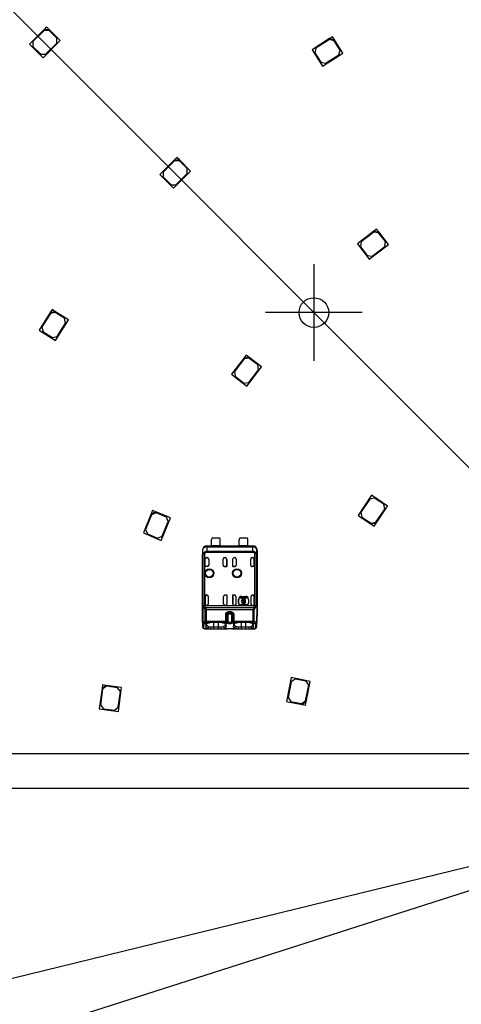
# Model space of a CAD drawing. Header units: millimetres. Extents: x 7 to 819, y 15 to 587.
# Tile 14 of 59: x 412 to 444, y 155 to 227. Entities that reach past the tile are written whole.
import ezdxf
from ezdxf.enums import TextEntityAlignment as Align
from ezdxf.lldxf.tags import DXFTag

# ---------------------------------------------------------------- set-up
doc = ezdxf.new("R2010")
doc.units = ezdxf.units.MM
doc.layers.add('Default', color=7, linetype='Continuous')
doc.layers.add('RDLED_1-4_802MM_', color=7, linetype='Continuous')
doc.styles.add('SEACAD_Arial', font='arial.ttf')
tags = doc.linetypes.add('CENTER2', pattern=[28.575, 19.05, -3.175, 3.175, -3.175]).pattern_tags.tags
tags[10:11] = [DXFTag(74, 4), DXFTag(75, 0), DXFTag(340, '0'), DXFTag(46, 0.0), DXFTag(50, 0.0), DXFTag(44, 0.0), DXFTag(45, 0.0)]
tags[8:9] = [DXFTag(74, 4), DXFTag(75, 0), DXFTag(340, '0'), DXFTag(46, 0.0), DXFTag(50, 0.0), DXFTag(44, 0.0), DXFTag(45, 0.0)]
tags[6:7] = [DXFTag(74, 4), DXFTag(75, 0), DXFTag(340, '0'), DXFTag(46, 0.0), DXFTag(50, 0.0), DXFTag(44, 0.0), DXFTag(45, 0.0)]
tags[4:5] = [DXFTag(74, 4), DXFTag(75, 0), DXFTag(340, '0'), DXFTag(46, 0.0), DXFTag(50, 0.0), DXFTag(44, 0.0), DXFTag(45, 0.0)]
doc.dimstyles.new('ISO', dxfattribs={"dimtxt": 7, "dimasz": 7, "dimexe": 3.5, "dimexo": 0, "dimgap": 1.75, "dimtad": 1, "dimlfac": 2, "dimtxsty": 'SEACAD_Arial', "dimblk1": '_SE_FILLED', "dimblk2": '_SE_FILLED', "dimsah": 1, "dimcen": 3.5, "dimadec": 0, "dimazin": 0, "dimtfac": 0.5, "dimtdec": 3, "dimtmove": 1, "dimatfit": 3, "dimfxl": 1, "dimtolj": 1, "dimarcsym": 0})

# ---------------------------------------------------------------- blocks, each defined once
blk = doc.blocks.new('SEANNOT_GROUP')
at = {"layer": 'Default', "color": 7, "linetype": 'CENTER2'}
blk.add_line((467.394, 171.001), (199.782, 438.613), dxfattribs=at)
blk = doc.blocks.new('SEANNOT_GROUP2')
at = {"layer": 'Default', "color": 7, "linetype": 'CENTER2'}
for p, q in [((432.982, 208.913), (432.982, 201.913)), ((436.482, 205.413), (429.482, 205.413))]:
    blk.add_line(p, q, dxfattribs=at)
blk = doc.blocks.new('SE')
at = {"layer": 'RDLED_1-4_802MM_', "color": 7, "linetype": 'Continuous'}
for p, q in [((413.441, 225.908), (412.38, 224.847)), ((413.618, 226.085), (413.441, 225.908)), ((413.441, 225.908), (413.795, 225.908)), ((413.795, 225.908), (413.618, 226.085)), ((414.608, 225.095), (413.795, 225.908)), ((413.441, 225.837), (412.628, 225.024)), ((413.795, 225.837), (413.441, 225.837)), ((414.36, 225.272), (413.795, 225.837)), ((414.36, 224.918), (414.36, 225.272)), ((434.123, 225.237), (432.852, 224.439)), ((434.334, 225.37), (434.123, 225.237)), ((434.123, 225.237), (434.467, 225.158)), ((434.467, 225.158), (434.334, 225.37)), ((412.38, 224.847), (413.37, 223.858)), ((412.628, 225.024), (412.628, 224.671)), ((412.628, 224.671), (413.193, 224.105)), ((413.37, 223.858), (414.608, 225.095)), ((413.547, 224.105), (414.36, 224.918)), ((433.133, 224.556), (433.054, 224.211)), ((434.107, 225.168), (433.133, 224.556)), ((434.452, 225.089), (434.107, 225.168)), ((434.877, 224.412), (434.452, 225.089)), ((435.079, 224.184), (434.467, 225.158)), ((413.193, 224.105), (413.547, 224.105)), ((432.852, 224.439), (433.597, 223.253)), ((433.054, 224.211), (433.48, 223.534)), ((433.597, 223.253), (435.079, 224.184)), ((433.825, 223.455), (434.798, 224.067)), ((434.798, 224.067), (434.877, 224.412)), ((433.48, 223.534), (433.825, 223.455)), ((423.059, 216.643), (422.883, 216.466)), ((423.236, 216.466), (423.059, 216.643)), ((422.883, 216.466), (421.822, 215.406)), ((422.883, 216.396), (422.069, 215.583)), ((422.883, 216.466), (423.236, 216.466)), ((423.236, 216.396), (422.883, 216.396)), ((424.049, 215.653), (423.236, 216.466)), ((423.802, 215.83), (423.236, 216.396)), ((421.822, 215.406), (422.812, 214.416)), ((422.069, 215.583), (422.069, 215.229)), ((422.069, 215.229), (422.635, 214.663)), ((422.812, 214.416), (424.049, 215.653)), ((422.989, 214.663), (423.802, 215.477)), ((423.802, 215.477), (423.802, 215.83)), ((422.635, 214.663), (422.989, 214.663)), ((437.332, 211.296), (436.142, 210.382)), ((437.323, 211.225), (436.41, 210.525)), ((437.673, 211.179), (437.323, 211.225)), ((437.53, 211.448), (437.332, 211.296)), ((437.332, 211.296), (437.682, 211.249)), ((437.682, 211.249), (437.53, 211.448)), ((438.16, 210.545), (437.673, 211.179)), ((438.382, 210.337), (437.682, 211.249)), ((436.142, 210.382), (436.994, 209.272)), ((436.41, 210.525), (436.364, 210.175)), ((436.994, 209.272), (438.382, 210.337)), ((438.114, 210.194), (438.16, 210.545)), ((436.364, 210.175), (436.851, 209.54)), ((436.851, 209.54), (437.202, 209.494)), ((437.202, 209.494), (438.114, 210.194)), ((413.876, 205.415), (413.078, 204.145)), ((413.892, 205.346), (413.28, 204.372)), ((414.009, 205.627), (413.876, 205.415)), ((413.876, 205.415), (414.221, 205.494)), ((414.236, 205.425), (413.892, 205.346)), ((414.221, 205.494), (414.009, 205.627)), ((415.194, 204.882), (414.221, 205.494)), ((414.914, 204.999), (414.236, 205.425)), ((414.263, 203.4), (415.194, 204.882)), ((414.381, 203.681), (414.993, 204.654)), ((414.993, 204.654), (414.914, 204.999)), ((413.078, 204.145), (414.263, 203.4)), ((413.28, 204.372), (413.359, 204.028)), ((413.359, 204.028), (414.036, 203.602)), ((414.036, 203.602), (414.381, 203.681)), ((427.921, 202.134), (427.008, 200.944)), ((427.93, 202.064), (427.23, 201.151)), ((428.073, 202.332), (427.921, 202.134)), ((427.921, 202.134), (428.271, 202.18)), ((428.281, 202.11), (427.93, 202.064)), ((428.271, 202.18), (428.073, 202.332)), ((429.184, 201.48), (428.271, 202.18)), ((428.915, 201.623), (428.281, 202.11)), ((427.23, 201.151), (427.276, 200.801)), ((428.118, 200.091), (429.184, 201.48)), ((428.261, 200.36), (428.961, 201.272)), ((428.961, 201.272), (428.915, 201.623)), ((427.008, 200.944), (428.118, 200.091)), ((427.276, 200.801), (427.911, 200.314)), ((427.911, 200.314), (428.261, 200.36)), ((437.157, 192.187), (436.185, 190.732)), ((437.032, 191.91), (436.393, 190.954)), ((437.379, 191.979), (437.032, 191.91)), ((438.321, 191.409), (437.157, 192.187)), ((438.044, 191.535), (437.379, 191.979)), ((421.297, 191.079), (421.202, 190.848)), ((421.528, 190.984), (421.297, 191.079)), ((437.474, 190.232), (438.113, 191.188)), ((437.488, 190.162), (438.321, 191.409)), ((438.113, 191.188), (438.044, 191.535)), ((421.202, 190.848), (420.628, 189.463)), ((421.229, 190.783), (420.789, 189.721)), ((421.202, 190.848), (421.528, 190.984)), ((421.555, 190.918), (421.229, 190.783)), ((422.591, 190.544), (421.528, 190.984)), ((422.295, 190.612), (421.555, 190.918)), ((421.921, 188.927), (422.591, 190.544)), ((421.99, 189.223), (422.43, 190.286)), ((422.43, 190.286), (422.295, 190.612)), ((436.185, 190.732), (437.141, 190.093)), ((436.393, 190.954), (436.462, 190.607)), ((436.462, 190.607), (437.127, 190.163)), ((420.789, 189.721), (420.924, 189.394)), ((437.127, 190.163), (437.474, 190.232)), ((437.488, 190.162), (437.141, 190.093)), ((437.141, 190.093), (437.349, 189.954)), ((437.349, 189.954), (437.488, 190.162)), ((420.628, 189.463), (421.921, 188.927)), ((420.924, 189.394), (421.663, 189.088)), ((421.663, 189.088), (421.99, 189.223)), ((425.575, 188.522), (425.575, 188.998)), ((426.175, 189.073), (425.6, 189.073)), ((426.2, 188.522), (426.2, 188.998)), ((427.575, 188.522), (427.575, 188.998)), ((428.175, 189.073), (427.6, 189.073)), ((428.2, 188.522), (428.2, 188.998)), ((424.92, 188.215), (424.912, 188.223)), ((424.912, 188.223), (424.912, 183.498)), ((424.92, 188.215), (424.924, 187.879)), ((425.212, 188.523), (425.212, 188.515)), ((425.212, 188.523), (425.575, 188.523)), ((425.212, 188.515), (425.22, 188.515)), ((425.22, 188.515), (425.22, 188.515)), ((425.22, 188.515), (428.554, 188.515)), ((425.22, 188.515), (425.22, 188.444)), ((428.554, 188.444), (425.221, 188.444)), ((425.221, 188.444), (425.223, 188.133)), ((426.2, 188.522), (425.575, 188.522)), ((426.2, 188.523), (427.575, 188.523)), ((428.2, 188.522), (427.575, 188.522)), ((428.2, 188.523), (428.562, 188.523)), ((428.551, 188.133), (428.553, 188.444)), ((428.555, 188.515), (428.554, 188.515)), ((428.554, 188.444), (428.554, 188.515)), ((428.555, 188.515), (428.562, 188.515)), ((428.562, 188.515), (428.562, 188.523)), ((428.85, 187.879), (428.854, 188.215)), ((428.862, 188.223), (428.854, 188.215)), ((428.862, 188.223), (428.862, 183.498)), ((424.924, 182.985), (424.924, 187.879)), ((424.926, 187.879), (424.926, 182.985)), ((425.059, 187.943), (424.969, 187.943)), ((424.969, 184.174), (424.969, 187.943)), ((424.981, 187.983), (424.977, 187.986)), ((425.059, 187.943), (425.059, 184.206)), ((425.11, 187.573), (425.109, 187.573)), ((425.109, 187.023), (425.109, 187.573)), ((425.11, 187.026), (425.11, 187.573)), ((425.209, 187.673), (425.262, 187.673)), ((425.223, 188.133), (428.551, 188.133)), ((428.55, 188.057), (425.224, 188.057)), ((425.362, 187.573), (425.362, 187.123)), ((426.412, 187.123), (426.412, 187.573)), ((426.512, 187.673), (426.565, 187.673)), ((426.665, 187.573), (426.664, 187.573)), ((426.664, 187.026), (426.664, 187.573)), ((426.665, 187.573), (426.665, 187.023)), ((427.11, 187.573), (427.109, 187.573)), ((427.109, 187.023), (427.109, 187.573)), ((427.11, 187.026), (427.11, 187.573)), ((427.209, 187.673), (427.262, 187.673)), ((427.362, 187.573), (427.362, 187.123)), ((428.412, 187.123), (428.412, 187.573)), ((428.512, 187.673), (428.565, 187.673)), ((428.665, 187.573), (428.664, 187.573)), ((428.664, 187.026), (428.664, 187.573)), ((428.665, 187.573), (428.665, 187.023)), ((428.798, 187.986), (428.715, 187.943)), ((428.715, 184.206), (428.715, 187.943)), ((428.805, 187.943), (428.715, 187.943)), ((428.805, 187.943), (428.805, 184.177)), ((428.848, 187.879), (428.848, 182.985)), ((428.85, 187.879), (428.85, 182.985)), ((425.11, 187.026), (425.109, 187.023)), ((425.262, 187.023), (425.109, 187.023)), ((425.262, 187.026), (425.11, 187.026)), ((425.262, 187.023), (425.262, 187.026)), ((426.512, 187.026), (426.512, 187.023)), ((426.512, 187.026), (426.664, 187.026)), ((426.665, 187.023), (426.512, 187.023)), ((426.664, 187.026), (426.665, 187.023)), ((427.11, 187.026), (427.109, 187.023)), ((427.262, 187.023), (427.109, 187.023)), ((427.11, 187.026), (427.262, 187.026)), ((427.262, 187.023), (427.262, 187.026)), ((428.512, 187.026), (428.512, 187.023)), ((428.664, 187.026), (428.512, 187.026)), ((428.665, 187.023), (428.512, 187.023)), ((428.664, 187.026), (428.665, 187.023)), ((425.11, 184.969), (425.109, 184.973)), ((425.109, 184.973), (425.109, 184.306)), ((425.109, 184.973), (425.232, 184.973)), ((425.11, 184.306), (425.11, 184.969)), ((425.11, 184.969), (425.235, 184.969)), ((425.235, 184.969), (425.232, 184.973)), ((425.332, 184.873), (425.332, 184.306)), ((426.442, 184.306), (426.442, 184.873)), ((426.539, 184.969), (426.542, 184.973)), ((426.664, 184.969), (426.539, 184.969)), ((426.542, 184.973), (426.665, 184.973)), ((426.664, 184.969), (426.665, 184.973)), ((426.664, 184.969), (426.664, 184.306)), ((426.665, 184.973), (426.665, 184.306)), ((427.11, 184.969), (427.109, 184.973)), ((427.109, 184.973), (427.109, 184.306)), ((427.109, 184.973), (427.232, 184.973)), ((427.11, 184.306), (427.11, 184.969)), ((427.235, 184.969), (427.11, 184.969)), ((427.235, 184.969), (427.232, 184.973)), ((427.332, 184.873), (427.332, 184.306)), ((427.537, 184.656), (427.524, 184.656)), ((427.524, 184.356), (427.524, 184.656)), ((427.537, 184.356), (427.537, 184.656)), ((427.639, 184.797), (428.133, 184.797)), ((427.639, 184.73), (427.639, 184.797)), ((427.853, 184.73), (427.639, 184.73)), ((427.737, 184.87), (427.737, 184.856)), ((427.737, 184.87), (428.037, 184.87)), ((427.737, 184.856), (428.037, 184.856)), ((427.853, 184.679), (427.853, 184.73)), ((427.853, 184.411), (427.853, 184.617)), ((427.919, 184.73), (427.919, 184.679)), ((428.133, 184.73), (427.919, 184.73)), ((427.919, 184.617), (427.919, 184.411)), ((428.037, 184.856), (428.037, 184.87)), ((428.133, 184.797), (428.133, 184.73)), ((428.25, 184.656), (428.237, 184.656)), ((428.237, 184.656), (428.237, 184.356)), ((428.25, 184.656), (428.25, 184.356)), ((428.442, 184.306), (428.442, 184.873)), ((428.538, 184.969), (428.542, 184.973)), ((428.538, 184.969), (428.664, 184.969)), ((428.542, 184.973), (428.665, 184.973)), ((428.664, 184.969), (428.665, 184.973)), ((428.664, 184.306), (428.664, 184.969)), ((428.665, 184.973), (428.665, 184.306)), ((425.069, 184.008), (424.969, 184.174)), ((425.068, 184.206), (425.209, 184.206)), ((425.109, 184.306), (425.11, 184.306)), ((425.179, 183.895), (425.116, 183.895)), ((425.116, 183.075), (425.116, 183.895)), ((425.14, 184.065), (428.634, 184.065)), ((428.595, 183.895), (425.179, 183.895)), ((425.179, 183.895), (425.179, 183.075)), ((425.232, 184.206), (425.209, 184.206)), ((425.232, 184.206), (425.232, 184.206)), ((425.232, 184.206), (426.542, 184.206)), ((426.565, 184.206), (426.542, 184.206)), ((426.565, 184.206), (427.209, 184.206)), ((426.664, 184.306), (426.665, 184.306)), ((427.109, 184.306), (427.11, 184.306)), ((427.232, 184.206), (427.209, 184.206)), ((427.232, 184.206), (428.542, 184.206)), ((427.524, 184.356), (427.537, 184.356)), ((428.137, 184.256), (427.637, 184.256)), ((427.637, 184.256), (427.637, 184.243)), ((428.137, 184.243), (427.637, 184.243)), ((427.853, 184.297), (427.853, 184.349)), ((427.919, 184.297), (427.853, 184.297)), ((427.919, 184.349), (427.919, 184.297)), ((428.049, 184.555), (427.986, 184.555)), ((427.986, 184.473), (428.049, 184.473)), ((428.137, 184.243), (428.137, 184.256)), ((428.237, 184.356), (428.25, 184.356)), ((428.542, 184.206), (428.542, 184.206)), ((428.565, 184.206), (428.542, 184.206)), ((428.565, 184.206), (428.706, 184.206)), ((428.658, 183.895), (428.595, 183.895)), ((428.595, 183.075), (428.595, 183.895)), ((428.634, 184.065), (428.706, 184.206)), ((428.658, 183.075), (428.658, 183.895)), ((428.664, 184.306), (428.665, 184.306)), ((428.805, 184.177), (428.704, 184.008)), ((428.706, 184.206), (428.715, 184.206)), ((424.912, 183.498), (424.917, 183.498)), ((424.917, 183.498), (424.917, 182.694)), ((424.917, 183.495), (424.917, 183.498)), ((426.658, 183.573), (426.595, 183.573)), ((426.595, 183.075), (426.595, 183.573)), ((426.764, 183.573), (426.658, 183.573)), ((426.658, 183.573), (426.658, 183.075)), ((427.01, 183.573), (426.764, 183.573)), ((426.764, 183.041), (426.764, 183.573)), ((426.831, 183.671), (426.816, 183.77)), ((426.816, 183.77), (426.958, 183.77)), ((426.893, 183.673), (426.831, 183.671)), ((426.901, 183.673), (426.893, 183.673)), ((426.901, 183.673), (426.943, 183.673)), ((427.055, 183.637), (426.943, 183.671)), ((427.116, 183.573), (427.01, 183.573)), ((427.01, 183.573), (427.01, 183.041)), ((427.116, 183.075), (427.116, 183.573)), ((427.179, 183.573), (427.116, 183.573)), ((427.179, 183.573), (427.179, 183.075)), ((428.857, 182.694), (428.857, 183.498)), ((428.857, 183.498), (428.862, 183.498)), ((428.857, 183.498), (428.857, 183.495)), ((424.924, 182.985), (424.917, 182.694)), ((424.942, 182.647), (424.917, 182.694)), ((424.924, 182.985), (424.926, 182.985)), ((424.926, 182.985), (425.004, 183.038)), ((424.942, 182.647), (424.942, 182.637)), ((425.003, 183.038), (425.116, 183.075)), ((425.017, 182.6), (425.024, 182.891)), ((425.024, 182.89), (425.087, 182.944)), ((425.037, 182.553), (425.315, 182.553)), ((425.087, 182.944), (425.179, 182.981)), ((425.115, 182.523), (425.492, 182.523)), ((425.116, 183.075), (425.179, 183.075)), ((425.157, 182.86), (425.156, 182.695)), ((425.156, 182.695), (425.206, 182.837)), ((425.207, 183), (425.157, 182.859)), ((425.179, 183.075), (425.179, 182.981)), ((425.179, 183.075), (426.595, 183.075)), ((426.595, 182.981), (425.179, 182.981)), ((425.206, 182.837), (425.206, 182.916)), ((425.352, 182.694), (425.316, 182.553)), ((426.312, 182.971), (425.462, 182.971)), ((425.511, 182.672), (425.492, 182.523)), ((425.492, 182.523), (425.712, 182.523)), ((425.511, 182.673), (425.712, 182.673)), ((425.712, 182.971), (425.712, 182.673)), ((425.712, 182.673), (425.712, 182.523)), ((425.712, 182.673), (426.062, 182.673)), ((425.712, 182.523), (426.062, 182.523)), ((426.062, 182.673), (426.062, 182.971)), ((426.062, 182.523), (426.062, 182.673)), ((426.062, 182.673), (426.263, 182.673)), ((426.062, 182.523), (426.282, 182.523)), ((426.282, 182.523), (426.263, 182.672)), ((426.282, 182.523), (426.677, 182.523)), ((426.422, 182.694), (426.458, 182.553)), ((426.459, 182.553), (427.315, 182.553)), ((426.617, 182.859), (426.567, 183)), ((426.568, 182.917), (426.568, 182.837)), ((426.568, 182.837), (426.618, 182.695)), ((426.595, 183.075), (426.658, 183.075)), ((426.595, 182.981), (426.595, 183.075)), ((426.595, 182.981), (426.682, 182.947)), ((426.618, 182.695), (426.617, 182.859)), ((426.658, 183.075), (426.764, 183.041)), ((426.677, 182.523), (426.69, 182.523)), ((427.01, 183.041), (427.116, 183.075)), ((427.084, 182.523), (427.097, 182.523)), ((427.092, 182.947), (427.179, 182.981)), ((427.097, 182.523), (427.492, 182.523)), ((427.116, 183.075), (427.179, 183.075)), ((427.157, 182.86), (427.156, 182.695)), ((427.156, 182.695), (427.206, 182.837)), ((427.207, 183), (427.157, 182.859)), ((427.179, 183.075), (427.179, 182.981)), ((427.179, 183.075), (428.595, 183.075)), ((428.595, 182.981), (427.179, 182.981)), ((427.206, 182.837), (427.206, 182.916)), ((427.352, 182.694), (427.316, 182.553)), ((428.312, 182.971), (427.462, 182.971)), ((427.511, 182.672), (427.492, 182.523)), ((427.492, 182.523), (427.712, 182.523)), ((427.511, 182.673), (427.712, 182.673)), ((427.712, 182.971), (427.712, 182.673)), ((427.712, 182.673), (428.062, 182.673)), ((427.712, 182.673), (427.712, 182.523)), ((427.712, 182.523), (428.062, 182.523)), ((428.062, 182.673), (428.062, 182.971)), ((428.062, 182.673), (428.263, 182.673)), ((428.062, 182.523), (428.062, 182.673)), ((428.062, 182.523), (428.282, 182.523)), ((428.282, 182.523), (428.263, 182.672)), ((428.282, 182.523), (428.659, 182.523)), ((428.458, 182.553), (428.422, 182.694)), ((428.459, 182.553), (428.737, 182.553)), ((428.617, 182.859), (428.567, 183)), ((428.568, 182.917), (428.568, 182.837)), ((428.568, 182.837), (428.618, 182.695)), ((428.595, 182.981), (428.595, 183.075)), ((428.595, 183.075), (428.658, 183.075)), ((428.595, 182.981), (428.687, 182.944)), ((428.618, 182.695), (428.617, 182.859)), ((428.658, 183.075), (428.771, 183.038)), ((428.687, 182.944), (428.75, 182.89)), ((428.75, 182.891), (428.757, 182.6)), ((428.77, 183.038), (428.848, 182.985)), ((428.848, 182.985), (428.85, 182.985)), ((428.857, 182.694), (428.85, 182.985)), ((431.342, 178.991), (431.001, 177.274)), ((431.627, 178.883), (431.333, 178.687)), ((432.716, 178.718), (431.342, 178.991)), ((432.412, 178.727), (431.627, 178.883)), ((417.633, 178.209), (417.437, 176.721)), ((417.665, 178.457), (417.633, 178.209)), ((417.633, 178.209), (417.913, 178.424)), ((417.913, 178.424), (417.665, 178.457)), ((417.956, 178.368), (417.676, 178.153)), ((419.053, 178.274), (417.913, 178.424)), ((418.749, 178.263), (417.956, 178.368)), ((418.964, 177.983), (418.749, 178.263)), ((418.825, 176.539), (419.053, 178.274)), ((431.333, 178.687), (431.109, 177.559)), ((432.384, 177.305), (432.608, 178.433)), ((432.608, 178.433), (432.412, 178.727)), ((432.423, 177.246), (432.716, 178.718)), ((417.676, 178.153), (417.525, 177.012)), ((418.814, 176.843), (418.964, 177.983)), ((431.109, 177.559), (431.305, 177.265)), ((417.525, 177.012), (417.741, 176.732)), ((418.534, 176.627), (418.814, 176.843)), ((431.001, 177.274), (432.129, 177.05)), ((431.305, 177.265), (432.09, 177.109)), ((432.09, 177.109), (432.384, 177.305)), ((432.423, 177.246), (432.129, 177.05)), ((432.129, 177.05), (432.374, 177.001)), ((432.374, 177.001), (432.423, 177.246)), ((417.437, 176.721), (418.825, 176.539)), ((417.741, 176.732), (418.534, 176.627)), ((463.672, 173.473), (268.207, 173.473))]:
    blk.add_line(p, q, dxfattribs=at)
for centre, radius in [((432.982, 205.413), 1.075), ((425.412, 186.548), 0.328), ((425.412, 186.548), 0.293), ((425.412, 186.548), 0.276), ((425.412, 186.548), 0.275), ((427.412, 186.548), 0.328), ((427.412, 186.548), 0.293), ((427.412, 186.548), 0.276), ((427.412, 186.548), 0.275)]:
    blk.add_circle(centre, radius, dxfattribs=at)
for centre, radius, start, end in [((467.422, 170.973), 200.5, 91.0784, 178.9216), ((425.7, 188.998), 0.125, 143.1301, 180), ((426.075, 188.998), 0.125, 0, 36.8699), ((427.7, 188.998), 0.125, 143.1301, 180), ((428.075, 188.998), 0.125, 0, 36.8699), ((425.22, 188.215), 0.3, 90.00436, 179.99716), ((428.554, 188.215), 0.3, 0.00397, 89.99564), ((425.075, 187.947), 0.106, 158.6295, 182.18503), ((425.233, 187.837), 0.296, 91.86147, 149.91886), ((425.503, 188.893), 1.049, 240.17164, 244.94168), ((425.236, 187.862), 0.195, 93.79031, 155.51519), ((417.313, 188.074), 7.911, 359.8734, 0.42827), ((425.262, 187.573), 0.1, 0, 90), ((426.512, 187.573), 0.1, 90, 180), ((427.262, 187.573), 0.1, 0, 90), ((428.512, 187.573), 0.1, 90, 180), ((436.441, 188.074), 7.89, 179.57051, 180.12682), ((428.538, 187.862), 0.195, 24.43831, 86.25848), ((428.545, 187.843), 0.29, 29.41039, 88.88656), ((428.698, 187.948), 0.107, 357.55091, 21.03644), ((427.737, 184.656), 0.213, 90, 180), ((427.737, 184.656), 0.2, 90, 180), ((427.886, 184.514), 0.169, 101.32726, 258.67274), ((427.886, 184.514), 0.108, 107.78466, 252.21534), ((427.886, 184.514), 0.169, 14.20419, 78.67274), ((427.886, 184.514), 0.108, 22.43198, 72.21534), ((428.037, 184.656), 0.213, 0, 90), ((428.037, 184.656), 0.2, 0, 90), ((425.082, 183.993), 0.214, 96.32822, 121.97268), ((425.717, 184.449), 0.693, 200.51329, 213.67465), ((425.217, 183.894), 0.187, 114.30104, 142.51465), ((424.933, 183.885), 0.184, 3.17017, 42.16003), ((424.778, 183.893), 0.401, 0.27936, 25.38712), ((427.637, 184.356), 0.113, 180, 270), ((427.637, 184.356), 0.1, 180, 270), ((427.886, 184.514), 0.169, 281.32726, 345.79581), ((427.886, 184.514), 0.108, 287.78466, 337.56802), ((428.137, 184.356), 0.1, 270, 0), ((428.137, 184.356), 0.113, 270, 360), ((429.011, 183.89), 0.416, 155.06902, 179.2656), ((428.543, 183.877), 0.208, 38.87827, 64.1068), ((428.841, 183.885), 0.183, 137.89458, 176.97872), ((428.631, 183.792), 0.422, 65.66213, 78.47035), ((423.498, 184.244), 3.492, 350.56299, 352.19495), ((425.014, 182.698), 0.0975, 182.00873, 271.51606), ((425.029, 182.994), 0.103, 185.1634, 266.88604), ((425.025, 182.636), 0.0836, 179.28498, 278.18259), ((425.132, 183.068), 0.132, 193.13775, 249.99492), ((425.24, 183.09), 0.124, 186.74494, 240.75449), ((425.465, 182.898), 0.377, 246.4704, 274.08885), ((425.506, 183.244), 0.572, 254.22989, 270.51004), ((426.277, 183.169), 0.497, 268.26601, 287.03764), ((426.309, 182.899), 0.377, 265.96329, 293.51104), ((426.534, 183.09), 0.124, 299.25251, 353.24193), ((426.639, 183.068), 0.128, 289.63873, 348.03352), ((426.887, 183.463), 0.555, 248.28634, 291.71372), ((427.135, 183.068), 0.128, 191.96599, 250.36143), ((427.24, 183.09), 0.124, 186.75634, 240.75078), ((427.465, 182.899), 0.377, 246.49099, 274.08129), ((427.506, 183.244), 0.572, 254.22985, 270.50963), ((428.277, 183.169), 0.497, 268.27614, 287.01947), ((428.309, 182.9), 0.378, 265.97038, 293.49439), ((428.534, 183.09), 0.124, 299.24361, 353.25792), ((428.646, 183.064), 0.127, 288.76167, 348.12195), ((428.749, 182.636), 0.0838, 261.87075, 7.54249), ((428.745, 182.994), 0.103, 273.11402, 354.83715), ((428.76, 182.698), 0.0975, 268.48459, 357.9947)]:
    blk.add_arc(centre, radius, start, end, dxfattribs=at)
for centre, major_axis, ratio, start_param, end_param in [((425.212, 188.223), (0.212, -0.212), 0.999924, 2.356207, 3.926956), ((425.22, 188.215), (0.3, 0.003), 0.766027, 1.562157, 3.128038), ((428.554, 188.215), (0.3, -0.003), 0.766027, 0.013567, 1.579437), ((428.562, 188.223), (-0.212, -0.212), 0.999924, 2.35623, 3.926978), ((425.209, 187.573), (0.1, 0), 0.999994, 1.570796, 3.141593), ((425.21, 187.573), (0.1, 0), 0.999994, 1.57081, 3.141593), ((426.564, 187.573), (-0.1, 0), 0.999994, 3.141593, 4.712389), ((426.565, 187.573), (-0.1, 0), 0.999994, 3.141593, 4.712389), ((427.209, 187.573), (0.1, 0), 0.999994, 1.570796, 3.141593), ((427.21, 187.573), (0.1, 0), 0.999994, 1.570796, 3.141593), ((428.564, 187.573), (-0.1, 0), 0.999994, 3.141593, 4.712375), ((428.565, 187.573), (-0.1, 0), 0.999994, 3.141593, 4.712389), ((425.262, 187.126), (0, 0.1), 0.999848, 3.141593, 4.712389), ((425.262, 187.123), (0, 0.1), 0.999848, 3.141593, 4.712389), ((426.512, 187.126), (0, 0.1), 0.999848, 1.570796, 3.141593), ((426.512, 187.123), (0, 0.1), 0.999848, 1.570796, 3.141593), ((427.262, 187.126), (0, 0.1), 0.999848, 3.141593, 4.712389), ((427.262, 187.123), (0, 0.1), 0.999848, 3.141593, 4.712389), ((428.512, 187.126), (0, 0.1), 0.999848, 1.570796, 3.141593), ((428.512, 187.123), (0, 0.1), 0.999848, 1.570796, 3.141593), ((425.232, 184.873), (0.0707, -0.0707), 0.999695, 0.785246, 2.356347), ((425.235, 184.869), (0.0707, -0.0707), 0.999695, 1.570796, 2.356347), ((426.542, 184.873), (-0.0707, -0.0707), 0.999695, 3.926838, 5.497939), ((426.539, 184.869), (-0.0707, -0.0707), 0.999695, 3.926838, 4.712389), ((427.232, 184.873), (0.0707, -0.0707), 0.999695, 0.785246, 2.356347), ((427.235, 184.869), (0.0707, -0.0707), 0.999695, 1.570796, 2.356347), ((428.542, 184.873), (-0.0707, -0.0707), 0.999695, 3.926839, 5.497939), ((428.539, 184.869), (-0.0707, -0.0707), 0.999695, 3.932239, 4.712389), ((425.209, 184.306), (0.1, 0), 0.999994, 3.141593, 4.712389), ((425.21, 184.306), (0.1, 0), 0.999994, 3.141593, 4.712389), ((425.232, 184.306), (0.1, 0), 0.999848, 4.712389, 6.283185), ((426.542, 184.306), (-0.1, 0), 0.999848, 0, 1.570796), ((426.564, 184.306), (-0.1, 0), 0.999994, 1.570796, 3.141593), ((426.565, 184.306), (-0.1, 0), 0.999994, 1.570796, 3.141593), ((427.209, 184.306), (0.1, 0), 0.999994, 3.141593, 4.712389), ((427.21, 184.306), (0.1, 0), 0.999994, 3.141593, 4.712389), ((427.232, 184.306), (0.1, 0), 0.999848, 4.712389, 6.283185), ((428.542, 184.306), (-0.1, 0), 0.999848, 0, 1.570796), ((428.564, 184.306), (-0.1, 0), 0.999994, 1.570796, 3.141593), ((428.565, 184.306), (-0.1, 0), 0.999994, 1.570796, 3.141593), ((425.212, 183.498), (0.3, 0), 0.999962, 3.141593, 3.453003), ((426.846, 183.573), (0, -0.1), 0.821429, 3.324107, 4.712389), ((426.928, 183.573), (0, 0.1), 0.821429, 4.712389, 6.100671), ((425.024, 182.985), (0.1, -0.0024), 0.939661, 3.166998, 4.734916), ((425.467, 182.599), (0.45, 0), 0.34204, 3.132956, 3.443003), ((428.306, 182.599), (-0.451, 0), 0.342128, 2.840923, 3.150345), ((428.75, 182.985), (0.1, 0.0024), 0.939661, 4.689874, 6.25773)]:
    blk.add_ellipse(centre, major_axis=major_axis, ratio=ratio, start_param=start_param, end_param=end_param, dxfattribs=at)
for points, degree, knots in [([(424.924, 187.879), (424.924, 187.888), (424.925, 187.906), (424.929, 187.929), (424.936, 187.951), (424.951, 187.971), (424.967, 187.98), (424.977, 187.986)], 3, [0, 0, 0, 0, 0.154851, 0.300538, 0.443184, 0.672236, 1, 1, 1, 1]), ([(424.969, 187.943), (424.964, 187.942), (424.953, 187.94), (424.942, 187.932), (424.934, 187.919), (424.929, 187.902), (424.927, 187.886), (424.926, 187.879)], 3, [0, 0, 0, 0, 0.264912, 0.488067, 0.676456, 0.841557, 1, 1, 1, 1]), ([(428.798, 187.986), (428.805, 187.982), (428.818, 187.975), (428.831, 187.961), (428.841, 187.944), (428.849, 187.917), (428.85, 187.892), (428.85, 187.879)], 3, [0, 0, 0, 0, 0.240772, 0.431729, 0.574394, 0.777665, 1, 1, 1, 1]), ([(428.848, 187.879), (428.847, 187.884), (428.846, 187.895), (428.843, 187.909), (428.839, 187.92), (428.834, 187.929), (428.826, 187.936), (428.817, 187.941), (428.809, 187.942), (428.805, 187.943)], 3, [0, 0, 0, 0, 0.113395, 0.227464, 0.348898, 0.483291, 0.634809, 0.806373, 1, 1, 1, 1]), ([(426.595, 183.573), (426.601, 183.646), (426.662, 183.699), (426.69, 183.724), (426.73, 183.743), (426.769, 183.761), (426.816, 183.77)], 2, [0, 0, 0, 0.5, 0.5, 0.75, 0.75, 1, 1, 1]), ([(426.831, 183.671), (426.821, 183.67), (426.802, 183.667), (426.774, 183.66), (426.746, 183.649), (426.719, 183.637), (426.695, 183.623), (426.676, 183.606), (426.662, 183.59), (426.659, 183.578), (426.658, 183.573)], 3, [0, 0, 0, 0, 0.141827, 0.2839, 0.426286, 0.56915, 0.713032, 0.830195, 0.924146, 1, 1, 1, 1]), ([(426.958, 183.77), (427.053, 183.751), (427.113, 183.699), (427.142, 183.674), (427.159, 183.642), (427.176, 183.61), (427.179, 183.573)], 2, [0, 0, 0, 0.5, 0.5, 0.75, 0.75, 1, 1, 1]), ([(427.116, 183.573), (427.116, 183.577), (427.115, 183.584), (427.11, 183.595), (427.1, 183.608), (427.082, 183.623), (427.065, 183.632), (427.055, 183.637)], 3, [0, 0, 0, 0, 0.113884, 0.235323, 0.372052, 0.61919, 1, 1, 1, 1]), ([(425.037, 182.553), (425.041, 182.549), (425.047, 182.541), (425.061, 182.533), (425.076, 182.527), (425.094, 182.524), (425.108, 182.523), (425.115, 182.523)], 3, [0, 0, 0, 0, 0.206395, 0.408543, 0.607471, 0.804252, 1, 1, 1, 1]), ([(425.157, 182.86), (425.161, 182.906), (425.248, 182.938), (425.335, 182.97), (425.462, 182.971)], 2, [0, 0, 0, 0.5, 0.5, 1, 1, 1]), ([(425.206, 182.837), (425.206, 182.829), (425.207, 182.816), (425.215, 182.796), (425.227, 182.777), (425.249, 182.753), (425.286, 182.725), (425.33, 182.704), (425.351, 182.694)], 3, [0, 0, 0, 0, 0.13424, 0.263895, 0.388971, 0.509477, 0.752922, 1, 1, 1, 1]), ([(426.312, 182.971), (426.436, 182.97), (426.526, 182.938), (426.617, 182.906), (426.617, 182.859)], 2, [0, 0, 0, 0.5, 0.5, 1, 1, 1]), ([(426.423, 182.694), (426.433, 182.699), (426.456, 182.709), (426.486, 182.727), (426.513, 182.745), (426.536, 182.766), (426.554, 182.788), (426.566, 182.811), (426.568, 182.828), (426.568, 182.836)], 3, [0, 0, 0, 0, 0.119189, 0.246257, 0.381214, 0.524065, 0.674813, 0.833458, 1, 1, 1, 1]), ([(426.764, 183.041), (426.769, 183.037), (426.779, 183.028), (426.799, 183.018), (426.822, 183.01), (426.847, 183.005), (426.873, 183.002), (426.899, 183.002), (426.925, 183.005), (426.95, 183.01), (426.974, 183.018), (426.994, 183.028), (427.005, 183.037), (427.01, 183.041)], 3, [0, 0, 0, 0, 0.095482, 0.187791, 0.277611, 0.365684, 0.452798, 0.539767, 0.627407, 0.716518, 0.80786, 0.90214, 1, 1, 1, 1]), ([(427.157, 182.86), (427.161, 182.906), (427.248, 182.938), (427.335, 182.97), (427.462, 182.971)], 2, [0, 0, 0, 0.5, 0.5, 1, 1, 1]), ([(427.206, 182.837), (427.206, 182.829), (427.207, 182.816), (427.215, 182.796), (427.227, 182.777), (427.249, 182.753), (427.286, 182.725), (427.33, 182.704), (427.351, 182.694)], 3, [0, 0, 0, 0, 0.13424, 0.263895, 0.388971, 0.509477, 0.752922, 1, 1, 1, 1]), ([(428.312, 182.971), (428.436, 182.97), (428.526, 182.938), (428.617, 182.906), (428.617, 182.859)], 2, [0, 0, 0, 0.5, 0.5, 1, 1, 1]), ([(428.423, 182.694), (428.433, 182.699), (428.456, 182.709), (428.486, 182.727), (428.513, 182.745), (428.536, 182.766), (428.554, 182.788), (428.566, 182.811), (428.568, 182.828), (428.568, 182.836)], 3, [0, 0, 0, 0, 0.119171, 0.246227, 0.381178, 0.524029, 0.674783, 0.833441, 1, 1, 1, 1]), ([(428.618, 182.695), (428.618, 182.656), (428.576, 182.618), (428.535, 182.581), (428.459, 182.553)], 2, [0, 0, 0, 0.500113, 0.500113, 1, 1, 1]), ([(428.659, 182.523), (428.668, 182.523), (428.685, 182.524), (428.706, 182.529), (428.724, 182.538), (428.733, 182.548), (428.737, 182.553)], 3, [0, 0, 0, 0, 0.244606, 0.491396, 0.742515, 1, 1, 1, 1])]:
    blk.add_open_spline(points, degree=degree, knots=knots, dxfattribs=at)
for points in [[(425.315, 182.553), (425.156, 182.612), (425.156, 182.695)], [(426.618, 182.695), (426.619, 182.612), (426.459, 182.553)], [(427.315, 182.553), (427.156, 182.612), (427.156, 182.695)]]:
    blk.add_open_spline(points, degree=2, dxfattribs=at)
blk = doc.blocks.new('DMBLK25')
at = {"layer": 'Default', "linetype": 'Continuous'}
for points in [[(344.386, 178.723), (345.261, 173.473), (346.136, 178.723)], [(344.386, 165.723), (346.136, 165.723), (345.261, 170.973)]]:
    blk.add_hatch(color=7, dxfattribs=at).paths.add_polyline_path(points)
at = {"layer": 'Default', "color": 7, "linetype": 'Continuous'}
for p, q in [((345.261, 183.973), (345.261, 156.434)), ((453.422, 170.973), (342.636, 170.973))]:
    blk.add_line(p, q, dxfattribs=at)
at = {"layer": 'Default', "color": 7, "linetype": 'Continuous', "style": 'SEACAD_Arial'}
blk.add_text('5', height=5.25, rotation=90, dxfattribs=at).set_placement((338.699, 158.271), align=Align.TOP_LEFT)
blk = doc.blocks.new('_SE_FILLED')
at = {"color": 0}
blk.add_line((0, 0), (-1, 0), dxfattribs=at)
blk.add_solid([(0, 0), (-1, -0.1665), (-1, 0.1665), (0, 0)], dxfattribs=at)
blk = doc.blocks.new('DMBLK27')
at = {"layer": 'Default', "linetype": 'Continuous'}
blk.add_hatch(color=7, dxfattribs=at).paths.add_polyline_path([(279.734, 123.89), (279.18, 126.157), (272.657, 123.361)])
at = {"layer": 'Default', "color": 7, "linetype": 'Continuous'}
blk.add_line((467.422, 170.973), (272.657, 123.361), dxfattribs=at)
blk.add_arc((467.422, 170.973), 200.5, 178.9216, 194.73721, dxfattribs=at)
at = {"layer": 'Default', "color": 7, "linetype": 'Continuous', "style": 'SEACAD_Arial'}
for s, p in [('(D=802)', (356.361, 152.831)), ('401', (335.636, 147.765)), ('R', (324.757, 145.105))]:
    blk.add_text(s, height=7, rotation=13.73703, dxfattribs=at).set_placement(p, align=Align.TOP_LEFT)
blk = doc.blocks.new('DMBLK28')
at = {"layer": 'Default', "linetype": 'Continuous'}
blk.add_hatch(color=7, dxfattribs=at).paths.add_polyline_path([(117.244, 57.831), (116.534, 60.054), (110.222, 56.811)])
at = {"layer": 'Default', "color": 7, "linetype": 'Continuous'}
blk.add_line((467.422, 170.973), (110.222, 56.811), dxfattribs=at)
blk.add_arc((467.422, 170.973), 375, 179.42547, 198.2588, dxfattribs=at)
at = {"layer": 'Default', "color": 7, "linetype": 'Continuous', "style": 'SEACAD_Arial'}
for s, p in [('(D=1500)', (196.098, 93.444)), ('750', (175.776, 86.949)), ('R', (165.107, 83.539))]:
    blk.add_text(s, height=7, rotation=17.72404, dxfattribs=at).set_placement(p, align=Align.TOP_LEFT)

msp = doc.modelspace()

# ---------------------------------------------------------------- block references
at = {"layer": 'Default'}
for name in ['SE', 'SEANNOT_GROUP', 'SEANNOT_GROUP2']:
    msp.add_blockref(name, (0, 0), dxfattribs=at)

# ---------------------------------------------------------------- dimensions: what is measured, and where the dimension line sits
at = {"layer": 'Default', "color": 7, "linetype": 'Continuous'}
dim = msp.add_linear_dim(base=(345.2613, 170.9733), p1=(463.672, 173.4733), p2=(467.422, 170.9733), angle=90, text='\\A1;<>', dimstyle='ISO', override={"dimtxt": 5.25, "dimasz": 5.25, "dimexe": 2.625, "dimgap": 1.3125, "dimcen": 2.625, "dimtmove": 0, "dimtolj": 0}, dxfattribs=at)
dim.commit()
dim.dimension.update_dxf_attribs({"geometry": 'DMBLK25', "text_midpoint": (345.2613, 164.2177), "dimtype": 160})
for center, mpoint, text, picture, middle in [((467.4217, 170.9735), (110.2215, 56.8112), '\\A1;<> (D=1500)', 'DMBLK28', (202.7621, 86.3875)), ((467.422, 170.9733), (272.6571, 123.3613), '\\A1;<> (D=802)', 'DMBLK27', (359.8579, 144.6783))]:
    dim = msp.add_radius_dim(center=center, mpoint=mpoint, text=text, dimstyle='ISO', override={"dimtmove": 0}, dxfattribs=at)
    dim.commit()
    dim.dimension.update_dxf_attribs({"geometry": picture, "text_midpoint": middle, "dimtype": 164})

doc.saveas('drawing.dxf')
